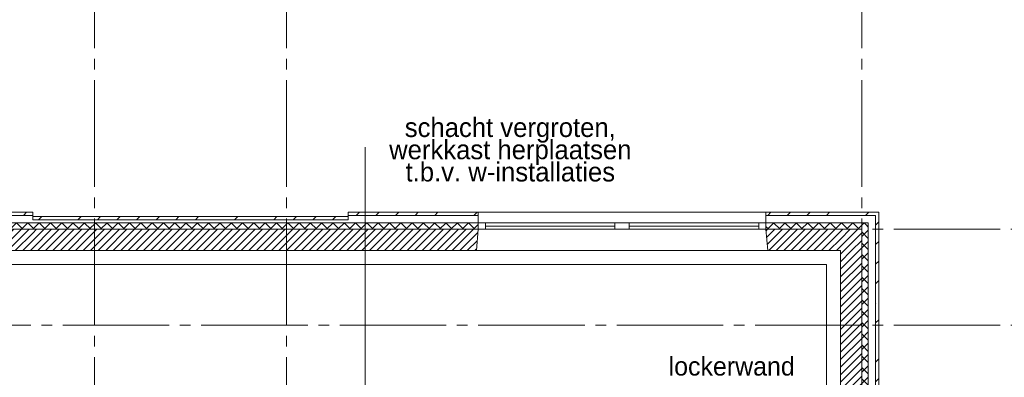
# Paper-space layout '19061B VOn 012b Plattegrond tweede verdieping' of a CAD drawing. Header units: millimetres. Extents: x 10 to 1052, y 0 to 594.
# Tile 26 of 50: x 210 to 302, y 463 to 496. Entities that reach past the tile are written whole.
import ezdxf
from ezdxf.xclip import XClip

# ---------------------------------------------------------------- set-up
doc = ezdxf.new("R2010")
doc.units = ezdxf.units.MM
doc.header["$MEASUREMENT"] = 0
doc.header["$XCLIPFRAME"] = 0
doc.linetypes.add('B0204', pattern=[13, 10, -1, 1, -1])
for name, color, linetype in [('21 Buitenwanden', 7, 'Continuous'), ('21 Buitenwanden Doorsnede-arcering', 7, 'Continuous'), ('21 Buitenwanden Laagscheidingslijnen', 7, 'Continuous'), ('21 Buitenwanden Ramen', 7, 'Continuous'), ('23 Vloeren', 7, 'Continuous'), ('33 Vides', 7, 'Continuous'), ('67 Radiatoren - lijn', 7, 'Continuous'), ('82 Interieur', 7, 'Continuous'), ('A Stramien', 7, 'Continuous')]:
    doc.layers.add(name, color=color, linetype=linetype)
doc.styles.add('GENERATED_STYLE_5', font='txt')
pattern_1 = [(45, (162.7604, 134.7577), (-1.838478, 1.838478), []), (45, (161.8411, 135.677), (-1.838478, 1.838478), [1.95, -0.65, 0, -0.65])]
pattern_2 = [(135, (162.7604, 134.7577), (0.5303301, 0.5303301), []), (225, (162.7604, 134.7577), (-0.5303301, 0.5303301), [])]
pattern_3 = [(45, (162.76037, 134.7577), (-0.3535534, 0.3535534), [])]
pattern_4 = [(225, (162.7604, 134.7577), (-0.5303301, 0.5303301), []), (315, (162.7604, 134.7577), (0.5303301, 0.5303301), [])]

# ---------------------------------------------------------------- blocks, each defined once
blk = doc.blocks.new('Drawing_2_1', base_point=(162.76, 134.758))
at = {"layer": '21 Buitenwanden Doorsnede-arcering', "linetype": 'Continuous', "lineweight": 0, "true_color": 0x000000}
h = blk.add_hatch(dxfattribs=at)
h.set_pattern_fill('160_Natuursteen_0001', color=18, style=0, pattern_type=2)
h.set_pattern_definition(pattern_1)
h.paths.add_polyline_path([(210.96, 478.358), (198.76, 478.358), (198.76, 478.058), (210.96, 478.058)])
h = blk.add_hatch(dxfattribs=at)
h.set_pattern_fill('160_Natuursteen_0001', color=18, style=0, pattern_type=2)
h.set_pattern_definition(pattern_1)
h.paths.add_polyline_path([(240.56, 477.958), (210.96, 477.958), (210.96, 477.658), (240.56, 477.658)])
h = blk.add_hatch(dxfattribs=at)
h.set_pattern_fill('160_Natuursteen_0001', color=18, style=0, pattern_type=2)
h.set_pattern_definition(pattern_1)
h.paths.add_polyline_path([(240.56, 478.058), (252.76, 478.058), (252.76, 478.358), (240.56, 478.358)])
h = blk.add_hatch(dxfattribs=at)
h.set_pattern_fill('160_Natuursteen_0001', color=18, style=0, pattern_type=2)
h.set_pattern_definition(pattern_1)
h.paths.add_polyline_path([(290.06, 478.358), (279.76, 478.358), (279.76, 478.058), (290.06, 478.058)])
h = blk.add_hatch(dxfattribs=at)
h.set_pattern_fill('160_Natuursteen_0001', color=18, style=0, pattern_type=2)
h.set_pattern_definition(pattern_1)
h.paths.add_polyline_path([(290.06, 478.358), (290.06, 478.058), (290.36, 478.358)])
h = blk.add_hatch(dxfattribs=at)
h.set_pattern_fill('160_Natuursteen_0001', color=18, style=0, pattern_type=2)
h.set_pattern_definition(pattern_1)
h.paths.add_polyline_path([(290.06, 478.058), (290.36, 478.058), (290.36, 478.358)])
h = blk.add_hatch(dxfattribs=at)
h.set_pattern_fill('160_Natuursteen_0001', color=18, style=0, pattern_type=2)
h.set_pattern_definition(pattern_1)
h.paths.add_polyline_path([(290.06, 478.058), (290.06, 454.358), (290.36, 454.358), (290.36, 478.058)])
h = blk.add_hatch(dxfattribs=at)
h.set_pattern_fill('415_Isolatie_ruit_0001', color=18, style=0, pattern_type=2)
h.set_pattern_definition(pattern_4)
h.paths.add_polyline_path([(198.76, 477.358), (198.76, 476.758), (210.96, 476.758), (210.96, 477.358)])
h = blk.add_hatch(dxfattribs=at)
h.set_pattern_fill('415_Isolatie_ruit_0001', color=18, style=0, pattern_type=2)
h.set_pattern_definition(pattern_4)
h.paths.add_polyline_path([(240.56, 477.358), (210.96, 477.358), (210.96, 476.758), (240.56, 476.758)])
h = blk.add_hatch(dxfattribs=at)
h.set_pattern_fill('415_Isolatie_ruit_0001', color=18, style=0, pattern_type=2)
h.set_pattern_definition(pattern_4)
h.paths.add_polyline_path([(240.56, 477.358), (240.56, 476.758), (252.76, 476.758), (252.76, 477.358)])
h = blk.add_hatch(dxfattribs=at)
h.set_pattern_fill('415_Isolatie_ruit_0001', color=18, style=0, pattern_type=2)
h.set_pattern_definition(pattern_4)
h.paths.add_polyline_path([(279.76, 477.358), (279.76, 476.758), (288.76, 476.758), (288.76, 477.358)])
h = blk.add_hatch(dxfattribs=at)
h.set_pattern_fill('415_Isolatie_ruit_0001', color=18, style=0, pattern_type=2)
h.set_pattern_definition(pattern_2)
h.paths.add_polyline_path([(288.76, 477.358), (288.76, 476.758), (289.36, 477.358)])
h = blk.add_hatch(dxfattribs=at)
h.set_pattern_fill('415_Isolatie_ruit_0001', color=18, style=0, pattern_type=2)
h.set_pattern_definition(pattern_2)
h.paths.add_polyline_path([(288.76, 476.758), (289.36, 476.758), (289.36, 477.358)])
h = blk.add_hatch(dxfattribs=at)
h.set_pattern_fill('220_Gewapend_beton___pre_2B', color=18, style=0, pattern_type=2)
h.set_pattern_definition(pattern_3)
h.paths.add_polyline_path([(210.96, 476.758), (198.76, 476.758), (198.935, 474.758), (210.96, 474.758)])
h = blk.add_hatch(dxfattribs=at)
h.set_pattern_fill('220_Gewapend_beton___pre_2B', color=18, style=0, pattern_type=2)
h.set_pattern_definition(pattern_3)
h.paths.add_polyline_path([(240.56, 476.758), (210.96, 476.758), (210.96, 474.758), (240.56, 474.758)])
h = blk.add_hatch(dxfattribs=at)
h.set_pattern_fill('220_Gewapend_beton___pre_2B', color=18, style=0, pattern_type=2)
h.set_pattern_definition(pattern_3)
h.paths.add_polyline_path([(240.56, 476.758), (240.56, 474.758), (252.585, 474.758), (252.76, 476.758)])
h = blk.add_hatch(dxfattribs=at)
h.set_pattern_fill('220_Gewapend_beton___pre_2B', color=18, style=0, pattern_type=2)
h.set_pattern_definition(pattern_3)
h.paths.add_polyline_path([(279.76, 476.758), (279.935, 474.758), (286.76, 474.758), (286.76, 476.758)])
h = blk.add_hatch(dxfattribs=at)
h.set_pattern_fill('220_Gewapend_beton___pre_2B', color=18, style=0, pattern_type=2)
h.set_pattern_definition(pattern_3)
h.paths.add_polyline_path([(286.76, 474.758), (288.76, 476.758), (286.76, 476.758)])
h = blk.add_hatch(dxfattribs=at)
h.set_pattern_fill('220_Gewapend_beton___pre_2B', color=18, style=0, pattern_type=2)
h.set_pattern_definition(pattern_3)
h.paths.add_polyline_path([(286.76, 474.758), (288.76, 474.758), (288.76, 476.758)])
h = blk.add_hatch(dxfattribs=at)
h.set_pattern_fill('415_Isolatie_ruit_0001', color=18, style=0, pattern_type=2)
h.set_pattern_definition(pattern_2)
h.paths.add_polyline_path([(288.76, 476.758), (288.76, 453.358), (289.36, 453.358), (289.36, 476.758)])
h = blk.add_hatch(dxfattribs=at)
h.set_pattern_fill('220_Gewapend_beton___pre_2B', color=18, style=0, pattern_type=2)
h.set_pattern_definition(pattern_3)
h.paths.add_polyline_path([(286.76, 474.758), (286.76, 452.758), (288.76, 452.758), (288.76, 474.758)])
at = {"layer": '21 Buitenwanden', "color": 2, "linetype": 'Continuous', "lineweight": 0}
for p, q in [((252.76, 478.358), (252.76, 478.058)), ((279.76, 478.358), (279.76, 478.058))]:
    blk.add_line(p, q, dxfattribs=at)
at = {"layer": '21 Buitenwanden', "color": 9, "linetype": 'Continuous', "lineweight": 0}
for p, q in [((252.76, 478.058), (252.76, 477.358)), ((279.76, 478.058), (279.76, 477.358))]:
    blk.add_line(p, q, dxfattribs=at)
at = {"layer": '21 Buitenwanden', "color": 1, "linetype": 'Continuous', "lineweight": 0}
for p, q in [((252.76, 477.358), (252.76, 476.758)), ((279.76, 477.358), (279.76, 476.758))]:
    blk.add_line(p, q, dxfattribs=at)
at = {"layer": '21 Buitenwanden', "color": 3, "linetype": 'Continuous', "lineweight": 0}
for p, q in [((252.76, 476.758), (252.585, 474.758)), ((279.76, 476.758), (279.935, 474.758))]:
    blk.add_line(p, q, dxfattribs=at)
at = {"layer": '21 Buitenwanden', "color": 2, "linetype": 'Continuous', "lineweight": 0, "flags": 128}
for points in [[(210.96, 478.358), (198.76, 478.358)], [(210.96, 478.358), (210.96, 478.058)], [(240.56, 477.958), (210.96, 477.958)], [(210.96, 477.958), (210.96, 477.658)], [(252.76, 478.358), (240.56, 478.358)], [(240.56, 478.358), (240.56, 478.058)], [(240.56, 477.958), (240.56, 477.658)], [(290.06, 478.358), (279.76, 478.358)], [(290.36, 478.358), (290.06, 478.358)], [(290.36, 454.358), (290.36, 478.358)]]:
    blk.add_lwpolyline(points, dxfattribs=at)
at = {"layer": '21 Buitenwanden', "color": 9, "linetype": 'Continuous', "lineweight": 0, "flags": 128}
for points in [[(210.96, 478.058), (210.96, 477.658)], [(240.56, 478.058), (240.56, 477.658)]]:
    blk.add_lwpolyline(points, dxfattribs=at)
at = {"layer": '21 Buitenwanden', "color": 3, "linetype": 'Continuous', "lineweight": 0, "flags": 128}
for points in [[(198.935, 474.758), (210.96, 474.758)], [(210.96, 474.758), (240.56, 474.758)], [(240.56, 474.758), (252.585, 474.758)], [(279.935, 474.758), (286.76, 474.758)], [(286.76, 474.758), (286.76, 458.758)]]:
    blk.add_lwpolyline(points, dxfattribs=at)
at = {"layer": '21 Buitenwanden Laagscheidingslijnen', "color": 2, "linetype": 'Continuous', "lineweight": 0}
for p, q in [((210.96, 478.058), (198.76, 478.058)), ((252.76, 478.058), (240.56, 478.058)), ((289.36, 478.058), (279.76, 478.058)), ((290.06, 478.058), (289.36, 478.058)), ((290.06, 478.058), (289.36, 478.058)), ((290.06, 477.358), (290.06, 478.058)), ((240.56, 477.658), (210.96, 477.658)), ((290.06, 454.358), (290.06, 477.358))]:
    blk.add_line(p, q, dxfattribs=at)
at = {"layer": '21 Buitenwanden Laagscheidingslijnen', "color": 1, "linetype": 'Continuous', "lineweight": 0}
for p, q in [((210.96, 477.358), (198.76, 477.358)), ((240.56, 477.358), (210.96, 477.358)), ((252.76, 477.358), (240.56, 477.358)), ((288.76, 477.358), (279.76, 477.358)), ((289.36, 477.358), (288.76, 477.358)), ((289.36, 477.358), (288.76, 477.358)), ((289.36, 476.758), (289.36, 477.358)), ((289.36, 454.058), (289.36, 476.758))]:
    blk.add_line(p, q, dxfattribs=at)
at = {"layer": '21 Buitenwanden Laagscheidingslijnen', "color": 3, "linetype": 'Continuous', "lineweight": 0}
for p, q in [((210.96, 476.758), (198.76, 476.758)), ((240.56, 476.758), (210.96, 476.758)), ((252.76, 476.758), (240.56, 476.758)), ((286.76, 476.758), (279.76, 476.758)), ((288.76, 476.758), (286.76, 476.758)), ((288.76, 476.758), (286.76, 476.758)), ((288.76, 474.758), (288.76, 476.758)), ((288.76, 453.358), (288.76, 474.758))]:
    blk.add_line(p, q, dxfattribs=at)
at = {"layer": '21 Buitenwanden Ramen', "color": 9, "linetype": 'Continuous', "lineweight": 0}
for p, q in [((252.76, 478.358), (266.26, 478.358)), ((252.76, 478.058), (252.76, 477.358)), ((266.26, 478.358), (279.76, 478.358)), ((279.76, 478.058), (279.76, 477.358)), ((253.43, 477.358), (265.59, 477.358)), ((253.43, 477.058), (265.59, 477.058)), ((265.59, 476.758), (253.43, 476.758)), ((252.585, 474.758), (266.26, 474.758)), ((266.26, 474.758), (279.935, 474.758))]:
    blk.add_line(p, q, dxfattribs=at)
at = {"layer": '21 Buitenwanden Ramen', "color": 2, "linetype": 'Continuous', "lineweight": 0}
for p, q in [((252.76, 478.358), (252.76, 478.058)), ((279.76, 478.358), (279.76, 478.058))]:
    blk.add_line(p, q, dxfattribs=at)
at = {"layer": '21 Buitenwanden Ramen', "color": 1, "linetype": 'Continuous', "lineweight": 0}
for p, q in [((252.76, 477.358), (253.43, 477.358)), ((252.76, 477.358), (252.76, 476.758)), ((252.76, 477.358), (252.76, 476.758)), ((253.43, 477.358), (253.43, 476.758)), ((265.59, 476.758), (265.59, 477.358)), ((265.59, 477.358), (266.26, 477.358)), ((266.93, 477.358), (266.26, 477.358)), ((266.93, 476.758), (266.93, 477.358)), ((279.09, 477.358), (266.93, 477.358)), ((266.93, 477.058), (279.09, 477.058)), ((279.76, 477.358), (279.09, 477.358)), ((279.09, 477.358), (279.09, 476.758)), ((279.76, 477.358), (279.76, 476.758)), ((279.76, 477.358), (279.76, 476.758)), ((253.43, 476.758), (252.76, 476.758)), ((266.26, 476.758), (265.59, 476.758)), ((266.26, 476.758), (266.93, 476.758)), ((266.93, 476.758), (279.09, 476.758)), ((279.09, 476.758), (279.76, 476.758))]:
    blk.add_line(p, q, dxfattribs=at)
at = {"layer": '21 Buitenwanden Ramen', "color": 3, "linetype": 'Continuous', "lineweight": 0}
for p, q in [((252.76, 476.758), (252.585, 474.758)), ((279.76, 476.758), (279.935, 474.758))]:
    blk.add_line(p, q, dxfattribs=at)
at = {"layer": '23 Vloeren', "color": 1, "linetype": 'Continuous', "lineweight": 0, "flags": 128}
blk.add_lwpolyline([(808.76, 465.758), (380.76, 465.758), (380.76, 450.758), (286.76, 450.758), (286.76, 420.258), (250.56, 420.258), (250.56, 436.781), (234.26, 436.781), (234.26, 458.758), (286.76, 458.758), (286.76, 474.758), (234.26, 474.758), (164.76, 474.758), (164.76, 136.758)], dxfattribs=at)
at = {"layer": '33 Vides', "color": 2, "linetype": 'Continuous', "lineweight": 0, "flags": 128}
blk.add_lwpolyline([(242.158, 453.98), (242.158, 484.452)], dxfattribs=at)
at = {"layer": '67 Radiatoren - lijn', "color": 9, "linetype": 'Continuous', "lineweight": 0, "flags": 128}
blk.add_lwpolyline([(285.46, 459.258), (285.46, 473.458), (166.06, 473.458), (166.06, 138.058), (207.76, 138.058)], dxfattribs=at)
at = {"layer": 'A Stramien', "color": 9, "linetype": 'B0204', "lineweight": 0}
for p, q in [((216.76, 516.758), (216.76, 94.758)), ((234.76, 516.758), (234.76, 94.758)), ((288.76, 516.758), (288.76, 94.758)), ((122.76, 476.758), (850.76, 476.758)), ((122.76, 467.758), (850.76, 467.758))]:
    blk.add_line(p, q, dxfattribs=at)
at = {"color": 9, "linetype": 'Continuous', "lineweight": 0, "insert": (255.772, 484.223), "char_height": 1.8, "width": 23.96801, "attachment_point": 5, "rotation": 0.00888, "line_spacing_factor": 0.695341, "style": 'GENERATED_STYLE_5'}
blk.add_mtext('\\A1;{\\pqc;\\fSanuk-Regular|b0|i0|c0|p2;schacht vergroten, werkkast herplaatsen\\fSanuk-Regular|b0|i0|c0|p2; t.b.v. w-installaties}', dxfattribs=at)
at = {"layer": '82 Interieur', "color": 9, "linetype": 'Continuous', "lineweight": 0, "insert": (276.548, 463.007), "char_height": 1.75, "attachment_point": 8, "style": 'GENERATED_STYLE_5'}
blk.add_mtext('\\A1;{\\pqc;\\fSanuk-Regular|b0|i0|c0|p2;lockerwand}', dxfattribs=at)

psp = doc.layouts.new('19061B VOn 012b Plattegrond tweede verdieping')

# ---------------------------------------------------------------- block references
at = {"color": 4, "linetype": 'Continuous', "lineweight": 0}
ref = psp.add_blockref('Drawing_2_1', (162.76, 134.758), dxfattribs=at)
XClip(ref).set_block_clipping_path([(63.602702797, 41.749456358), (869.5607390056, 554.9340651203)])

doc.saveas('drawing.dxf')
